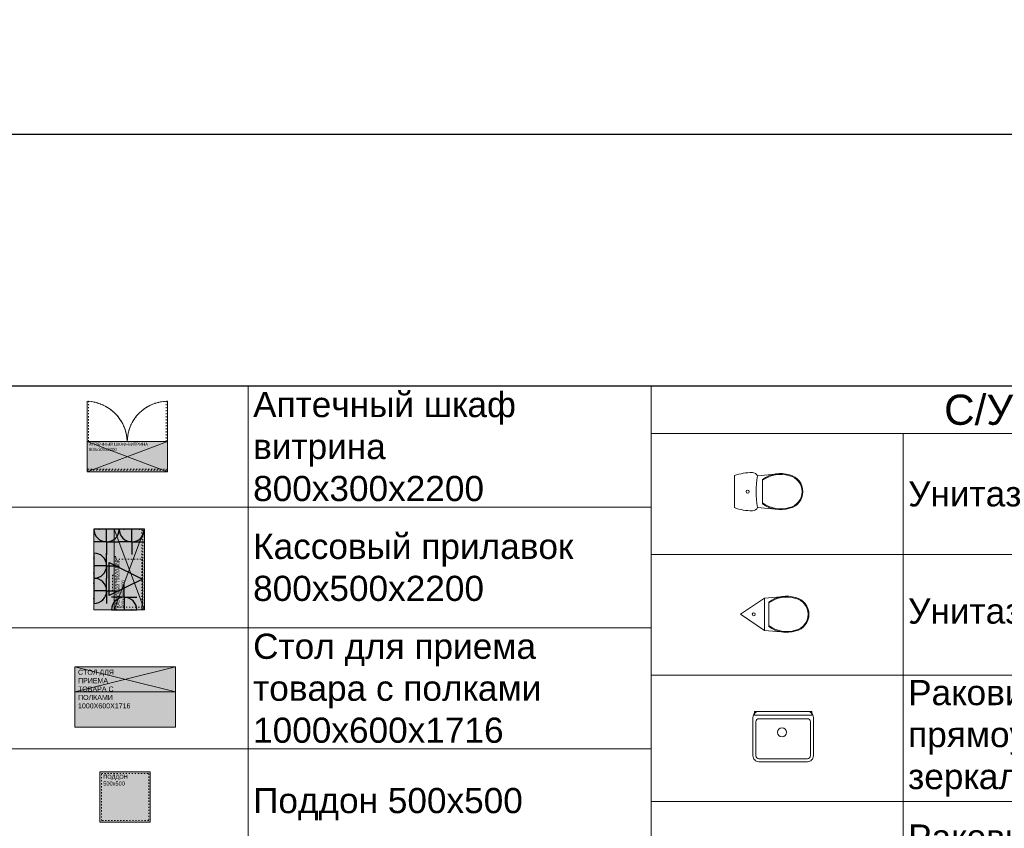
# Model space of a CAD drawing. Header units: millimetres. Extents: x -57464382 to 30606835, y -92609 to 65084.
# Tile 40 of 256: x -52771 to -43000, y -31844 to -23815. Entities that reach past the tile are written whole.
import ezdxf
from ezdxf import colors
from ezdxf.entities.mleader import LeaderData, LeaderLine
from ezdxf.enums import TextEntityAlignment as Align
from ezdxf.math import Vec2, Vec3

# ---------------------------------------------------------------- set-up
doc = ezdxf.new("R2010")
doc.units = ezdxf.units.MM
doc.linetypes.add('ACAD_ISO03W100', pattern=[30, 12, -18])
doc.linetypes.add('HIDDENX2', pattern=[19.05, 12.7, -6.35])
doc.layers.get('0').update_dxf_attribs({"lineweight": 0})
doc.layers.get('Defpoints').update_dxf_attribs({"color": 30})
for name, color, linetype in [('-SBugo-ОС-Извещатели', 6, 'Continuous'), ('-АТ-Позиция', 30, 'Continuous'), ('-АТ-Примечания', 30, 'Continuous'), ('СВЯЗЬ', 7, 'Continuous'), ('ЭОМ', 7, 'Continuous')]:
    doc.layers.add(name, color=color, linetype=linetype)
for name, color, linetype, lineweight in [('07_АР_Размеры перегородки', 250, 'Continuous', 0), ('09_АР_Мебель', 4, 'Continuous', 9), ('20_АР_Сантехника', 250, 'Continuous', 0), ('СКС', 5, 'Continuous', 25)]:
    doc.layers.add(name, color=color, linetype=linetype, lineweight=lineweight)
doc.layers.add('1. ПОДЛОЖКА', color=7, linetype='Continuous', lineweight=0, true_color=0x9b9292)
doc.styles.add('_ТЕКСТОВЫЙ', font='arial.ttf', dxfattribs={"width": 0.8})
doc.styles.add('_ТЕКСТОВЫЙ АННОТАТИЫНЫЙ', font='arial.ttf', dxfattribs={"width": 0.8})
doc.styles.add('HVAC_AEP', font='arial.ttf')
doc.styles.add('SB', font='mipgost.shx')
doc.styles.get("Standard").update_dxf_attribs({"font": 'arial.ttf'})

# ---------------------------------------------------------------- blocks, each defined once
blk = doc.blocks.new('A$C21545FF3')
at = {"layer": 'ЭОМ', "color": 0, "linetype": 'Continuous', "lineweight": 30}
for p, q in [((-125, 125), (-125, 250)), ((-125, 125), (-250, 125)), ((-125, 125), (0, 125)), ((-125, 125), (-125, 0)), ((-250, 0), (0, 0))]:
    blk.add_line(p, q, dxfattribs=at)
blk.add_arc((-125, 0), 125, 0, 180, dxfattribs=at)
for p in [(-200, 0), (-50, 0)]:
    blk.add_point(p, dxfattribs=at)
blk = doc.blocks.new('A$C723C25D3')
at = {"layer": 'ЭОМ', "color": 240, "linetype": 'Continuous', "lineweight": 30, "true_color": 0xed1f24}
for p, q in [((-125, 125), (-125, 250)), ((-125, 125), (-250, 125)), ((-125, 125), (0, 125)), ((-125, 125), (-125, 0)), ((-250, 0), (0, 0))]:
    blk.add_line(p, q, dxfattribs=at)
blk.add_arc((-125, 0), 125, 0, 180, dxfattribs=at)
for p in [(-200, 0), (-50, 0)]:
    blk.add_point(p, dxfattribs=at)
blk = doc.blocks.new('*U255')
at = {"layer": '-SBugo-ОС-Извещатели', "true_color": 0x2618e7}
h = blk.add_hatch(color=182, dxfattribs=at)
h.dxf.hatch_style = 1
h.paths.add_polyline_path([(-2, 0), (-2, -2), (2, 0)])
at = {"color": 182, "linetype": 'ByBlock', "lineweight": -2, "true_color": 0x2618e7}
blk.add_line((-2, 2), (-2, -2), dxfattribs=at)
at = {"layer": 'СВЯЗЬ', "color": 182, "lineweight": 25, "true_color": 0x2618e7}
for p, q in [((-2, -2), (-2, 2)), ((-2, 2), (2, 0)), ((2, 0), (-2, -2))]:
    blk.add_line(p, q, dxfattribs=at)
at = {"layer": '-АТ-Позиция', "ltscale": 100, "style": 'SB'}
for tag, p in [('ШЛЕЙФ', (2.5, 0.47)), ('ШЛЕЙФ_2', (2.5, -3.2))]:
    blk.add_attdef(tag, text='', height=2.2, dxfattribs=at).set_placement(p, align=Align.BOTTOM_LEFT)
at = {"layer": '-АТ-Примечания', "ltscale": 100, "style": 'SB'}
for tag, p in [('НАИМЕНОВАНИЕ', (-2, 1.5)), ('МАРКА', (-2, 1))]:
    blk.add_attdef(tag, p, '', height=0.25, dxfattribs=at)
at = {"layer": '-АТ-Примечания', "ltscale": 100, "style": 'SB', "flags": 1}
for tag, p in [('ПРИМ-1', (-2, 0.5)), ('ПРИМ-2', (-2, 0)), ('ПРИМ-3', (-2, -0.5)), ('ПРИМ-4', (-2, -1)), ('ПРИМ-5', (-2, -1.5))]:
    blk.add_attdef(tag, p, '', height=0.25, dxfattribs=at)
blk = doc.blocks.new('Витрина касса_800х300х2200')
at = {"layer": '09_АР_Мебель', "lineweight": 0, "true_color": 0x7aafdf}
h = blk.add_hatch(color=143, dxfattribs=at)
h.dxf.hatch_style = 1
h.paths.add_polyline_path([(800, -300), (800, 200), (0, 200), (0, -300)])
at = {"layer": '09_АР_Мебель', "lineweight": 0, "true_color": 0x136734}
h = blk.add_hatch(color=116, dxfattribs=at)
h.dxf.hatch_style = 1
h.paths.add_polyline_path([(326.4, -224.2), (372.1, -224.2), (372.1, -269.8), (426.8, -269.8), (426.8, -224.2), (472.5, -224.2), (472.5, -169.5), (426.8, -169.5), (426.8, -123.8), (372.1, -123.8), (372.1, -169.5), (326.4, -169.5)])
at = {"layer": '09_АР_Мебель', "lineweight": 0}
for p, q in [((0, -300), (0, 0)), ((0, 0), (800, 0)), ((800, 0), (0, -300)), ((0, 0), (800, -300)), ((800, 0), (800, -300)), ((800, -300), (0, -300))]:
    blk.add_line(p, q, dxfattribs=at)
blk.add_lwpolyline([(800, 0), (0, 0), (0, 200), (800, 200)], close=True, dxfattribs=at)
at = {"layer": '09_АР_Мебель', "linetype": 'ACAD_ISO03W100'}
for points in [[(531.2, 0), (0, 0), (0, -16), (531.2, -16)], [(186, 16), (345.2, 16), (345.2, 0), (186, 0)], [(504.7, -280), (26.5, -280), (26.5, -16), (504.7, -16)], [(0, -285), (800, -285), (800, -274.3), (0, -274.3)]]:
    blk.add_lwpolyline(points, close=True, dxfattribs=at)
at = {"layer": 'СКС', "lineweight": 15, "xscale": 82, "yscale": 82, "zscale": 82, "rotation": 269.9999999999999}
blk.add_blockref('*U255', (305.9, -116), dxfattribs=at)
at = {"layer": 'ЭОМ', "lineweight": 15}
for name, p, rotation in [('A$C723C25D3', (63.8, 200), 180), ('A$C723C25D3', (313.8, 200), 180), ('A$C21545FF3', (800, 200), 90), ('A$C723C25D3', (0, -223.7), 270), ('A$C21545FF3', (800, -50), 90)]:
    blk.add_blockref(name, p, dxfattribs=dict(at, rotation=rotation))
at = {"flags": 1}
for tag, p in [('КОД_ОБОРУДОВАНИЯ', (7.7, 308.4)), ('ДОГОВОР', (6.8, 210)), ('ДОП_ИНФОРМАЦИЯ', (7.7, 256.3))]:
    blk.add_attdef(tag, p, '', height=25, dxfattribs=at)
at = {"layer": '09_АР_Мебель', "insert": (20.2, -24), "char_height": 30, "attachment_point": 1}
blk.add_mtext_dynamic_manual_height_columns('{\\C7;КАССОВЫЙ ПРИЛАВОК 800х300х2200}', width=621.89, gutter_width=12.5, heights=[0], dxfattribs=at)
blk = doc.blocks.new('Аптечный шкаф-витрина 800х300х2200')
at = {"layer": '09_АР_Мебель', "lineweight": 0, "true_color": 0x7aafdf}
h = blk.add_hatch(color=143, dxfattribs=at)
h.dxf.hatch_style = 1
h.paths.add_polyline_path([(800, -300), (800, 0), (0, 0), (0, -300)])
at = {"layer": '09_АР_Мебель', "lineweight": 0, "true_color": 0x136734}
h = blk.add_hatch(color=116, dxfattribs=at)
h.dxf.hatch_style = 1
h.paths.add_polyline_path([(325.6, -178.8), (371.2, -178.8), (371.2, -224.5), (426, -224.5), (426, -178.8), (471.6, -178.8), (471.6, -124.1), (426, -124.1), (426, -78.5), (371.2, -78.5), (371.2, -124.1), (325.6, -124.1)])
at = {"layer": '09_АР_Мебель', "linetype": 'ACAD_ISO03W100'}
for p, q in [((0, 0), (0, 400)), ((16, 0), (16, 400)), ((784, 0), (784, 400)), ((800, 0), (800, 400))]:
    blk.add_line(p, q, dxfattribs=at)
at = {"layer": '09_АР_Мебель', "lineweight": 0}
for p, q in [((0, -300), (0, 0)), ((0, 0), (800, 0)), ((800, 0), (0, -300)), ((0, 0), (800, -300)), ((800, 0), (800, -300)), ((800, -300), (0, -300))]:
    blk.add_line(p, q, dxfattribs=at)
at = {"layer": '09_АР_Мебель', "linetype": 'ACAD_ISO03W100'}
blk.add_lwpolyline([(0, -285), (800, -285), (800, -274.3), (0, -274.3)], close=True, dxfattribs=at)
for centre, radius, start, end in [((-15.2, -15.2), 415.4, 2.09145, 87.90855), ((802.9, -2.9), 402.9, 90.4122, 179.5878)]:
    blk.add_arc(centre, radius, start, end, dxfattribs=at)
at = {"layer": '1. ПОДЛОЖКА'}
blk.add_lwpolyline([(800, 0), (800, 400, 0.410006), (400, 0, 0.392989), (0, 400), (0, 0)], format="xyb", dxfattribs=at)
blk.add_lwpolyline([(0, -300), (800, -300), (800, 0), (0, 0)], close=True, dxfattribs=at)
at = {"flags": 1}
for tag, p in [('КОД_ОБОРУДОВАНИЯ', (7.7, 111)), ('ДОП_ИНФОРМАЦИЯ', (7.7, 58.8)), ('ДОГОВОР', (12.8, 8.9))]:
    blk.add_attdef(tag, p, '', height=25, dxfattribs=at)
at = {"layer": '09_АР_Мебель', "insert": (20.2, -12.9), "char_height": 30, "attachment_point": 1}
blk.add_mtext_dynamic_manual_height_columns('{\\C7;АПТЕЧНЫЙ ШКАФ-ВИТРИНА 800х300х2200}', width=621.89, gutter_width=12.5, heights=[0], dxfattribs=at)
blk = doc.blocks.new('Стол для приема товара с полками 1000х600х1716')
at = {"layer": '09_АР_Мебель', "lineweight": 0, "true_color": 0x7aafdf}
h = blk.add_hatch(color=143, dxfattribs=at)
h.dxf.hatch_style = 1
h.paths.add_polyline_path([(1000, -600), (1000, 0), (0, 0), (0, -600)])
at = {"layer": '09_АР_Мебель', "lineweight": 0, "true_color": 0x136734}
h = blk.add_hatch(color=116, dxfattribs=at)
h.dxf.hatch_style = 1
h.paths.add_polyline_path([(424.4, -154.8), (470.1, -154.8), (470.1, -200.5), (524.8, -200.5), (524.8, -154.8), (570.4, -154.8), (570.4, -100.1), (524.8, -100.1), (524.8, -54.5), (470.1, -54.5), (470.1, -100.1), (424.4, -100.1)])
at = {"layer": '09_АР_Мебель'}
for p, q in [((0, -600), (0, 0)), ((0, 0), (1000, 0)), ((1000, 0), (1000, -600)), ((1000, -600), (0, -600))]:
    blk.add_line(p, q, dxfattribs=at)
blk.add_lwpolyline([(0, -250), (1000, -250), (1000, 0), (0, 0)], close=True, dxfattribs=at)
for points in [[(1000, 0), (0, -250)], [(0, 0), (1000, -250)]]:
    blk.add_lwpolyline(points, dxfattribs=at)
at = {"layer": '1. ПОДЛОЖКА'}
blk.add_lwpolyline([(0, -600), (1000, -600), (1000, 0), (0, 0)], close=True, dxfattribs=at)
at = {"flags": 1}
for tag, p in [('КОД_ОБОРУДОВАНИЯ', (7.7, 115.2)), ('ДОГОВОР', (5.4, 8.9)), ('ДОП_ИНФОРМАЦИЯ', (7.7, 63))]:
    blk.add_attdef(tag, p, '', height=25, dxfattribs=at)
at = {"layer": '09_АР_Мебель', "insert": (32.9, -30.3), "char_height": 50, "attachment_point": 1}
blk.add_mtext_dynamic_manual_height_columns('{\\C7;СТОЛ ДЛЯ ПРИЕМА ТОВАРА С ПОЛКАМИ 1000Х600Х1716}', width=500, gutter_width=12.5, heights=[0], dxfattribs=at)
blk = doc.blocks.new('Поддон 500х500')
at = {"layer": '09_АР_Мебель', "lineweight": 0, "true_color": 0x7aafdf}
h = blk.add_hatch(color=143, dxfattribs=at)
h.dxf.hatch_style = 1
h.paths.add_polyline_path([(0, 0), (500, 0), (500, -500), (0, -500)])
at = {"layer": '09_АР_Мебель', "lineweight": 0, "true_color": 0x136734}
h = blk.add_hatch(color=116, dxfattribs=at)
h.dxf.hatch_style = 1
h.paths.add_polyline_path([(176.3, -276.6), (222, -276.6), (222, -322.2), (276.7, -322.2), (276.7, -276.6), (322.4, -276.6), (322.4, -221.8), (276.7, -221.8), (276.7, -176.2), (222, -176.2), (222, -221.8), (176.3, -221.8)])
at = {"layer": '09_АР_Мебель', "lineweight": 0}
blk.add_lwpolyline([(0, 0), (500, 0), (500, -500), (0, -500)], close=True, dxfattribs=at)
at = {"layer": '09_АР_Мебель', "linetype": 'ACAD_ISO03W100'}
blk.add_lwpolyline([(16, -16), (484, -16), (484, -484), (16, -484)], close=True, dxfattribs=at)
at = {"layer": '1. ПОДЛОЖКА'}
blk.add_lwpolyline([(0, -500), (500, -500), (500, 0), (0, 0)], close=True, dxfattribs=at)
at = {"flags": 1}
for tag, p in [('КОД_ОБОРУДОВАНИЯ', (7.7, 111)), ('ДОП_ИНФОРМАЦИЯ', (7.7, 58.8)), ('ДОГОВОР', (12.8, 8.9))]:
    blk.add_attdef(tag, p, '', height=25, dxfattribs=at)
at = {"layer": '09_АР_Мебель', "insert": (33, -29), "char_height": 40, "attachment_point": 1}
blk.add_mtext_dynamic_manual_height_columns('{\\C7;ПОДДОН\\P500х500}', width=621.89, gutter_width=12.5, heights=[0], dxfattribs=at)
blk = doc.blocks.new('*T181')
at = {"color": 0, "linetype": 'ByBlock', "lineweight": 9, "transparency": 16777216}
blk.add_line((0, 0), (6500, 0), dxfattribs=at)
at = {"color": 0, "linetype": 'ByBlock', "lineweight": -2, "transparency": 16777216}
for p, q in [((0, 0), (0, -7100)), ((2500, 0), (2500, -7100)), ((6500, 0), (6500, -7100)), ((0, -1200), (6500, -1200)), ((0, -2400), (6500, -2400)), ((0, -3600), (6500, -3600)), ((0, -4700), (6500, -4700)), ((0, -5900), (6500, -5900)), ((0, -7100), (6500, -7100))]:
    blk.add_line(p, q, dxfattribs=at)
at = {"color": 0, "transparency": 16777216, "char_height": 250, "width": 3900, "attachment_point": 4, "style": 'HVAC_AEP'}
for s, insert in [('Аптечный шкаф^Jвитрина^J800х300х2200', (2550, -600)), ('Кассовый прилавок^J800х500х2200', (2550, -1800)), ('Стол для приема^Jтовара с полками^J1000х600х1716', (2550, -3000)), ('Поддон 500х500', (2550, -4150)), ('Шкаф металл.для^Jспец.одежды^J300х500х1850', (2550, -5300)), ('Ларь морозильный^J565х545', (2550, -6500))]:
    blk.add_mtext(s, dxfattribs=dict(at, insert=insert))
blk = doc.blocks.new('*T184')
at = {"color": 0, "linetype": 'ByBlock', "lineweight": -2, "transparency": 16777216}
for p, q in [((0, 0), (6500, 0)), ((0, 0), (0, -11322.4)), ((6500, 0), (6500, -11322.4)), ((0, -469.7), (6500, -469.7)), ((2500, -469.7), (2500, -11322.4)), ((0, -1669.7), (6500, -1669.7)), ((0, -2869.7), (6500, -2869.7)), ((0, -4122.4), (6500, -4122.4)), ((0, -5322.4), (6500, -5322.4)), ((0, -6522.4), (6500, -6522.4)), ((0, -7722.4), (6500, -7722.4)), ((0, -8922.4), (6500, -8922.4)), ((0, -10122.4), (6500, -10122.4)), ((0, -11322.4), (6500, -11322.4))]:
    blk.add_line(p, q, dxfattribs=at)
at = {"color": 0, "lineweight": 15, "transparency": 16777216, "style": 'HVAC_AEP'}
for s, insert, char_height, width, attachment_point in [('С/У', (3250, -234.8), 300, 6497, 5), ('Унитаз', (2550, -1069.7), 250, 3900, 4), ('Унитаз угловой', (2550, -2269.7), 250, 3900, 4), ('Раковина прямоугольная с зеркалом', (2550, -3496), 250, 3900, 4), ('Раковина угловая с зеркалом', (2550, -4722.4), 250, 3900, 4), ('Водонагреватель^Jэлектрический', (2550, -5922.4), 250, 3900, 4), ('Сушилка для рук', (2550, -7122.4), 250, 3900, 4), ('Держатель для^Jтуалетной бумаги', (2550, -8322.4), 250, 3900, 4), ('Крючки для^Jполотенец', (2550, -9522.4), 250, 3900, 4), ('Ершик для унитаза', (2550, -10722.4), 250, 3900, 4)]:
    blk.add_mtext(s, dxfattribs=dict(at, insert=insert, char_height=char_height, width=width, attachment_point=attachment_point))
blk = doc.blocks.new('A$C31D87A00')
at = {"layer": '1. ПОДЛОЖКА', "flags": 128}
for points in [[(0, -159.1), (0, 159.1, -0.088516), (179.1, 190.1, -0.216396), (231, 156.1), (442.7, 177.9)], [(0, 159.1), (0, -159.1, 0.088516), (179.1, -190.1, 0.236942), (231, -156.4), (442.7, -178.2)], [(231, 156.1, 0.100176), (231, -156.4, -2.834723)], [(280.3, 121.9), (280.3, -122.2, 0.234943), (548, -165.8, 0.79706), (548, 165.5, 0.235162), (280.3, 121.9, 0.760119)]]:
    blk.add_lwpolyline(points, format="xyb", dxfattribs=at)
blk.add_lwpolyline([(280.3, 112.4), (280.3, -112.7, 0.238364), (545.9, -157.8, 0.798234), (545.9, 157.4, 0.238588)], format="xyb", close=True, dxfattribs=at)
at = {"layer": '1. ПОДЛОЖКА'}
blk.add_circle((132.2, -0.1), 15, dxfattribs=at)
at = {"layer": '20_АР_Сантехника', "flags": 128}
for points in [[(0, -159.1), (0, 159.1, -0.088516), (179.1, 190.1, -0.216396), (231, 156.1), (442.7, 177.9)], [(0, 159.1), (0, -159.1, 0.088516), (179.1, -190.1, 0.236942), (231, -156.4), (442.7, -178.2)], [(231, 156.1, 0.100176), (231, -156.4, -2.834723)], [(280.3, 121.9), (280.3, -122.2, 0.234943), (548, -165.8, 0.79706), (548, 165.5, 0.235162), (280.3, 121.9, 0.760119)]]:
    blk.add_lwpolyline(points, format="xyb", dxfattribs=at)
blk.add_lwpolyline([(280.3, 112.4), (280.3, -112.7, 0.238364), (545.9, -157.8, 0.798234), (545.9, 157.4, 0.238588)], format="xyb", close=True, dxfattribs=at)
at = {"layer": '20_АР_Сантехника'}
blk.add_circle((132.2, -0.1), 15, dxfattribs=at)
blk = doc.blocks.new('A$C13E67AF4')
at = {"layer": '1. ПОДЛОЖКА', "flags": 128}
for points in [[(239.7, 159.9), (0, 0), (239.7, -160.1)], [(239.7, 159.9), (442.7, 177.9)], [(239.7, -160.1), (239.7, 159.9)], [(239.7, -160.1), (442.7, -178.2)]]:
    blk.add_lwpolyline(points, dxfattribs=at)
blk.add_lwpolyline([(280.3, 121.9), (280.3, -122.2, 0.234943), (548, -165.8, 0.79706), (548, 165.5, 0.235162), (280.3, 121.9, 0.760119)], format="xyb", dxfattribs=at)
blk.add_lwpolyline([(280.3, 112.4), (280.3, -112.7, 0.238364), (545.9, -157.8, 0.798234), (545.9, 157.4, 0.238588)], format="xyb", close=True, dxfattribs=at)
at = {"layer": '1. ПОДЛОЖКА'}
blk.add_circle((132.2, -0.1), 15, dxfattribs=at)
at = {"layer": '20_АР_Сантехника', "flags": 128}
for points in [[(239.7, 159.9), (0, 0), (239.7, -160.1)], [(239.7, 159.9), (442.7, 177.9)], [(239.7, -160.1), (239.7, 159.9)], [(239.7, -160.1), (442.7, -178.2)]]:
    blk.add_lwpolyline(points, dxfattribs=at)
blk.add_lwpolyline([(280.3, 121.9), (280.3, -122.2, 0.234943), (548, -165.8, 0.79706), (548, 165.5, 0.235162), (280.3, 121.9, 0.760119)], format="xyb", dxfattribs=at)
blk.add_lwpolyline([(280.3, 112.4), (280.3, -112.7, 0.238364), (545.9, -157.8, 0.798234), (545.9, 157.4, 0.238588)], format="xyb", close=True, dxfattribs=at)
at = {"layer": '20_АР_Сантехника'}
blk.add_circle((132.2, -0.1), 15, dxfattribs=at)
blk = doc.blocks.new('A$C62AB405E')
at = {"layer": '1. ПОДЛОЖКА', "flags": 128}
for points in [[(-240.3, 0), (240.3, 0, -0.414214), (300.3, -60), (300.3, -439.9, -0.414214), (240.3, -499.9), (-240.3, -499.9, -0.414214), (-300.3, -439.9), (-300.3, -60, -0.414214)], [(-240.3, -72.9), (240.3, -72.9, -0.414214), (270.3, -102.9), (270.3, -439.9, -0.414214), (240.3, -469.9), (-240.3, -469.9, -0.414214), (-270.3, -439.9), (-270.3, -102.9, -0.414214)], [(34.7, -207.2, -0.967996), (-57.7, -207.2, -0.967996)]]:
    blk.add_lwpolyline(points, format="xyb", close=True, dxfattribs=at)
blk.add_lwpolyline([(-284, 0), (284, 0), (284, -38.2), (-284, -38.2)], close=True, dxfattribs=at)
at = {"layer": '20_АР_Сантехника', "flags": 128}
for points in [[(-240.3, 0), (240.3, 0, -0.414214), (300.3, -60), (300.3, -439.9, -0.414214), (240.3, -499.9), (-240.3, -499.9, -0.414214), (-300.3, -439.9), (-300.3, -60, -0.414214)], [(-240.3, -72.9), (240.3, -72.9, -0.414214), (270.3, -102.9), (270.3, -439.9, -0.414214), (240.3, -469.9), (-240.3, -469.9, -0.414214), (-270.3, -439.9), (-270.3, -102.9, -0.414214)], [(34.7, -207.2, -0.967996), (-57.7, -207.2, -0.967996)]]:
    blk.add_lwpolyline(points, format="xyb", close=True, dxfattribs=at)
blk.add_lwpolyline([(-284, 0), (284, 0), (284, -38.2), (-284, -38.2)], close=True, dxfattribs=at)
blk = doc.blocks.new('_Dot')
at = {"color": 0, "linetype": 'ByBlock', "lineweight": -2}
blk.add_line((-0.5, 0), (-1, 0), dxfattribs=at)
at = {"color": 0, "linetype": 'ByBlock', "const_width": 0.5}
blk.add_lwpolyline([(-0.25, 0, 1), (0.25, 0, 1)], format="xyb", close=True, dxfattribs=at)

msp = doc.modelspace()

# ---------------------------------------------------------------- linework, layer by layer
at = {"layer": 'Defpoints', "color": 1}
msp.add_lwpolyline([(-158394.8, -24951.8), (39622.9, -24951.8), (39622.9, -57789.5), (-158394.8, -57789.5)], close=True, dxfattribs=at)
at = {"layer": 'Defpoints'}
msp.add_lwpolyline([(39622.9, -27455.1), (-153407.1, -27455.1)], dxfattribs=at)

# ---------------------------------------------------------------- block references
for name, p in [('*T181', (-53004.5, -27455.1)), ('*T184', (-46504.5, -27455.1)), ('Аптечный шкаф-витрина 800х300х2200', (-52102.8, -28003.5)), ('Стол для приема товара с полками 1000х600х1716', (-52224.8, -30239.5)), ('Поддон 500х500', (-51974.7, -31283.8))]:
    msp.add_blockref(name, p)
at = {"lineweight": 15}
for name, p in [('A$C31D87A00', (-45678.5, -28501.2)), ('A$C13E67AF4', (-45618.3, -29719.3)), ('A$C62AB405E', (-45194.5, -30683.7))]:
    msp.add_blockref(name, p, dxfattribs=at)
at = {"rotation": 90}
msp.add_blockref('Витрина касса_800х300х2200', (-51833.5, -29675.2), dxfattribs=at)

# ---------------------------------------------------------------- leaders
at = {"color": 162, "linetype": 'HIDDENX2', "lineweight": 30, "ltscale": 15, "true_color": 0x002eb8}
ml = msp.add_multileader_mtext('Standard', dxfattribs=at)
ml.set_content('\\pxi-3,l4,t4;Модуль Тип 1.1', color=(0, 46, 184), style='_ТЕКСТОВЫЙ')
ml.set_leader_properties(lineweight=0)
ml.set_arrow_properties(name='DOT')
ml.build(insert=Vec2(0, 0))
ml.multileader.update_dxf_attribs({"text_left_attachment_type": 6, "text_right_attachment_type": 6, "dogleg_length": 0.36, "arrow_head_size": 50, "scale": 100})
ctx = ml.context
ctx.base_point, ctx.scale, ctx.char_height, ctx.arrow_head_size, ctx.landing_gap_size, ctx.plane_origin = Vec3(65996.7, -36931.4), 100, 250, 50, 100, Vec3(52171.1, -31780.7)
ctx.left_attachment, ctx.right_attachment, ctx.text_align_type, ctx.attachment_type = 6, 6, 1, 2
notes = []
notes.append((ctx, [(0, (0, 0, 0), (0, 0), (1, 0), 1, [])]))
ctx.mtext.insert, ctx.mtext.width, ctx.mtext.defined_height, ctx.mtext.alignment, ctx.mtext.flow_direction = Vec3(67071.2, -36607.9), 6846.369, 600.4, 2, 5
ml = msp.add_multileader_mtext('Standard', dxfattribs=at)
ml.set_content('\\pxi-3,l4,t4;Модуль Тип 1.2', color=(0, 46, 184), style='_ТЕКСТОВЫЙ')
ml.set_leader_properties(lineweight=0)
ml.set_arrow_properties(name='DOT')
ml.build(insert=Vec2(0, 0))
ml.multileader.update_dxf_attribs({"text_left_attachment_type": 6, "text_right_attachment_type": 6, "dogleg_length": 0.36, "arrow_head_size": 50, "scale": 100})
ctx = ml.context
ctx.base_point, ctx.scale, ctx.char_height, ctx.arrow_head_size, ctx.landing_gap_size, ctx.plane_origin = Vec3(65992.3, -39013.3), 100, 250, 50, 100, Vec3(52166.7, -33862.6)
ctx.left_attachment, ctx.right_attachment, ctx.text_align_type, ctx.attachment_type = 6, 6, 1, 2
notes.append((ctx, [(0, (0, 0, 0), (0, 0), (1, 0), 1, [])]))
ctx.mtext.insert, ctx.mtext.width, ctx.mtext.defined_height, ctx.mtext.alignment, ctx.mtext.flow_direction = Vec3(67085.1, -38689.8), 6846.369, 600.4, 2, 5
at = {"layer": '07_АР_Размеры перегородки', "lineweight": 18}
ml = msp.add_multileader_mtext('Standard', dxfattribs=at)
ml.set_content('{\\LРазвертка  1 - 4}', color=256, style='_ТЕКСТОВЫЙ АННОТАТИЫНЫЙ')
ml.set_leader_properties(lineweight=0)
ml.build(insert=Vec2(0, 0))
ml.multileader.update_dxf_attribs({"text_left_attachment_type": 6, "text_right_attachment_type": 6, "dogleg_length": 11.7, "arrow_head_size": 100, "scale": 100})
ctx = ml.context
ctx.base_point, ctx.scale, ctx.char_height, ctx.arrow_head_size, ctx.landing_gap_size, ctx.plane_origin = Vec3(173952.8, -48813), 100, 250, 100, 100, Vec3(147297.2, -44587.9)
ctx.left_attachment, ctx.right_attachment, ctx.text_align_type = 6, 6, 2
notes.append((ctx, [(0, (0, 0, 0), (0, 0), (1, 0), 1, [])]))
ctx.mtext.insert, ctx.mtext.width, ctx.mtext.alignment, ctx.mtext.flow_direction = Vec3(176469.5, -48429.7), 576408.517, 3, 5
ml = msp.add_multileader_mtext('Standard', dxfattribs=at)
ml.set_content('{\\LРазвертка  5 - 8}', color=256, style='_ТЕКСТОВЫЙ АННОТАТИЫНЫЙ')
ml.set_leader_properties(lineweight=0)
ml.build(insert=Vec2(0, 0))
ml.multileader.update_dxf_attribs({"text_left_attachment_type": 6, "text_right_attachment_type": 6, "dogleg_length": 11.7, "arrow_head_size": 100, "scale": 100})
ctx = ml.context
ctx.base_point, ctx.scale, ctx.char_height, ctx.arrow_head_size, ctx.landing_gap_size, ctx.plane_origin = Vec3(186285.6, -48881.1), 100, 250, 100, 100, Vec3(159630, -44656)
ctx.left_attachment, ctx.right_attachment, ctx.text_align_type = 6, 6, 2
notes.append((ctx, [(0, (0, 0, 0), (0, 0), (1, 0), 1, [])]))
ctx.mtext.insert, ctx.mtext.width, ctx.mtext.alignment, ctx.mtext.flow_direction = Vec3(188803.7, -48497.8), 576408.517, 3, 5
ml = msp.add_multileader_mtext('Standard', dxfattribs=at)
ml.set_content('{\\LРазвертка  9 - 12}', color=256, style='_ТЕКСТОВЫЙ АННОТАТИЫНЫЙ')
ml.set_leader_properties(lineweight=0)
ml.build(insert=Vec2(0, 0))
ml.multileader.update_dxf_attribs({"text_left_attachment_type": 6, "text_right_attachment_type": 6, "dogleg_length": 11.7, "arrow_head_size": 100, "scale": 100})
ctx = ml.context
ctx.base_point, ctx.scale, ctx.char_height, ctx.arrow_head_size, ctx.landing_gap_size, ctx.plane_origin = Vec3(204505.9, -48881.1), 100, 250, 100, 100, Vec3(172578, -44656)
ctx.left_attachment, ctx.right_attachment, ctx.text_align_type = 6, 6, 2
notes.append((ctx, [(0, (0, 0, 0), (0, 0), (1, 0), 1, [])]))
ctx.mtext.insert, ctx.mtext.width, ctx.mtext.alignment, ctx.mtext.flow_direction = Vec3(207207.6, -48497.8), 576408.517, 3, 5
for ctx, leaders in notes:
    for number, flags, end, landing, length, lines in leaders:
        leader = LeaderData()
        leader.index, (leader.has_last_leader_line, leader.has_dogleg_vector, leader.attachment_direction) = number, flags
        leader.last_leader_point, leader.dogleg_vector, leader.dogleg_length = Vec3(end), Vec3(landing), length
        for number, points, colour, breaks in lines:
            line = LeaderLine()
            line.index, line.vertices, line.color, line.breaks = number, Vec3.list(points), colors.encode_raw_color(colour), breaks
            leader.lines.append(line)
        ctx.leaders.append(leader)

doc.saveas('drawing.dxf')
